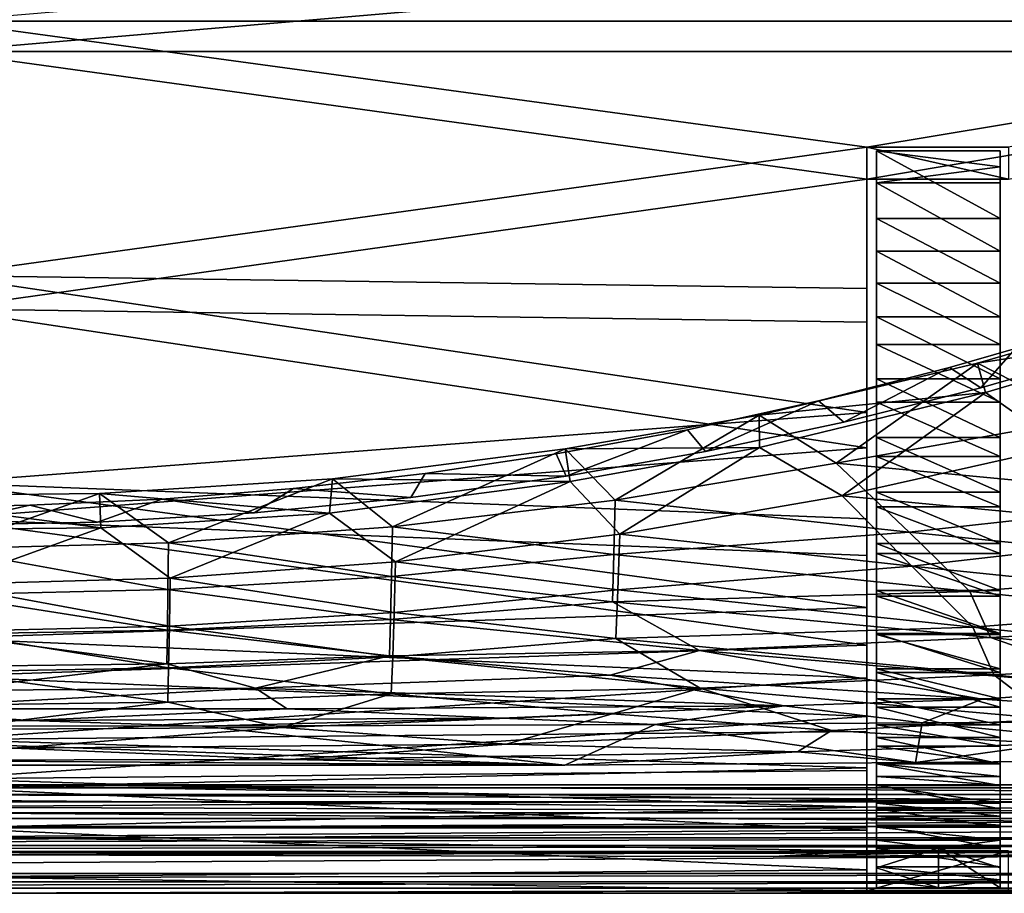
# Model space of a CAD drawing. Header units: inches. Extents: x -5.6 to 5.6, y -5.5 to 0.1.
# Tile 6 of 9: x 0.2 to 3.1, y -5.5 to -2.9. Entities that reach past the tile are written whole.
import ezdxf

# ---------------------------------------------------------------- set-up
doc = ezdxf.new("R2010")
doc.units = ezdxf.units.IN
doc.layers.get('0').update_dxf_attribs({"true_color": 0xc2ced6})

msp = doc.modelspace()

# ---------------------------------------------------------------- linework, layer by layer
for points in [[(5.0031, -2.59), (0, -2.1352), (0, -3.018), (5.0031, -2.59)], [(0, -2.9283), (5.0031, -2.5055), (4.9926, -2.9283), (0, -2.9283)], [(0, -3.018), (4.9926, -3.018), (5.0031, -2.59), (0, -3.018)], [(2.7408, -3.3018), (0, -2.9283), (4.9926, -2.9283), (2.7408, -3.3018)], [(0, -2.9283), (2.7408, -3.3018), (0, -3.6819), (0, -2.9283)], [(2.7408, -3.3018), (4.9926, -2.9283), (3.1605, -3.3018), (2.7408, -3.3018)], [(2.7408, -3.3962), (4.9926, -3.018), (0, -3.018), (2.7408, -3.3962)], [(0, -3.018), (0, -3.7809), (2.7408, -3.3962), (0, -3.018)], [(2.7408, -3.3962), (3.1605, -3.3962), (4.9926, -3.018), (2.7408, -3.3962)], [(2.7408, -3.7199), (0, -3.6819), (2.7408, -3.3018), (2.7408, -3.7199)], [(2.7408, -3.7199), (2.7408, -3.3018), (2.7408, -3.3962), (2.7408, -3.7199)], [(2.7408, -3.3018), (3.1605, -3.3018), (3.1605, -3.3962), (2.7408, -3.3018)], [(3.1605, -3.3962), (2.7408, -3.3962), (2.7408, -3.3018), (3.1605, -3.3962)], [(3.1358, -3.5129), (2.7697, -3.5129), (2.7697, -3.3121), (3.1358, -3.5129)], [(2.7697, -3.3121), (3.1358, -3.3121), (3.1358, -3.5129), (2.7697, -3.3121)], [(3.1358, -3.3121), (2.7697, -3.3121), (3.1358, -3.3594), (3.1358, -3.3121)], [(2.7697, -3.4067), (3.1358, -3.3594), (2.7697, -3.3121), (2.7697, -3.4067)], [(2.7697, -3.61), (2.7697, -3.4067), (2.7697, -3.3121), (2.7697, -3.61)], [(2.7697, -3.3121), (2.7697, -3.5129), (2.7697, -3.61), (2.7697, -3.3121)], [(3.1358, -3.3594), (3.1358, -3.5129), (3.1358, -3.3121), (3.1358, -3.3594)], [(2.7697, -3.4067), (3.1358, -3.4067), (3.1358, -3.3594), (2.7697, -3.4067)], [(3.1358, -3.4067), (3.1358, -3.61), (3.1358, -3.3594), (3.1358, -3.4067)], [(3.1358, -3.61), (3.1358, -3.7541), (3.1358, -3.3594), (3.1358, -3.61)], [(3.1358, -3.5129), (3.1358, -3.3594), (3.1358, -3.7541), (3.1358, -3.5129)], [(2.7408, -3.8195), (2.7408, -3.3962), (0, -3.7809), (2.7408, -3.8195)], [(2.7408, -3.3962), (2.7408, -3.8195), (2.7408, -3.7199), (2.7408, -3.3962)], [(3.1358, -3.61), (3.1358, -3.4067), (2.7697, -3.4067), (3.1358, -3.61)], [(2.7697, -3.4067), (2.7697, -3.61), (3.1358, -3.61), (2.7697, -3.4067)], [(3.1358, -3.7044), (2.7697, -3.7044), (2.7697, -3.5129), (3.1358, -3.7044)], [(2.7697, -3.5129), (3.1358, -3.5129), (3.1358, -3.7044), (2.7697, -3.5129)], [(2.7697, -3.8039), (2.7697, -3.61), (2.7697, -3.5129), (2.7697, -3.8039)], [(2.7697, -3.5129), (2.7697, -3.7044), (2.7697, -3.8039), (2.7697, -3.5129)], [(3.1358, -3.7541), (3.1358, -3.7044), (3.1358, -3.5129), (3.1358, -3.7541)], [(3.1358, -3.8039), (3.1358, -3.61), (2.7697, -3.61), (3.1358, -3.8039)], [(2.7697, -3.61), (2.7697, -3.8039), (3.1358, -3.8039), (2.7697, -3.61)], [(3.1358, -3.8039), (3.1358, -3.7541), (3.1358, -3.61), (3.1358, -3.8039)], [(0, -3.6819), (2.7408, -3.7199), (2.7408, -4.0875), (0, -3.6819)], [(0, -4.2957), (0, -3.6819), (2.7408, -4.0875), (0, -4.2957)], [(3.1358, -3.8861), (2.7697, -3.8861), (2.7697, -3.7044), (3.1358, -3.8861)], [(2.7697, -3.7044), (3.1358, -3.7044), (3.1358, -3.8861), (2.7697, -3.7044)], [(2.7697, -3.9878), (2.7697, -3.8039), (2.7697, -3.7044), (2.7697, -3.9878)], [(2.7697, -3.7044), (2.7697, -3.8861), (2.7697, -3.9878), (2.7697, -3.7044)], [(3.1358, -3.7541), (3.1358, -3.8861), (3.1358, -3.7044), (3.1358, -3.7541)], [(2.7408, -4.0875), (2.7408, -3.7199), (2.7408, -3.8195), (2.7408, -4.0875)], [(3.3905, -4.1053), (3.7313, -3.7496), (3.0686, -3.9412), (3.3905, -4.1053)], [(3.7331, -3.8385), (3.0686, -3.9412), (3.7313, -3.7496), (3.7331, -3.8385)], [(3.1358, -3.7541), (3.1358, -3.9878), (3.1358, -4.1612), (3.1358, -3.7541)], [(3.1358, -4.1612), (3.1358, -4.1093), (3.1358, -3.7541), (3.1358, -4.1612)], [(3.1358, -3.7541), (3.1358, -3.8039), (3.1358, -3.9878), (3.1358, -3.7541)], [(3.1358, -4.1093), (3.1358, -3.8861), (3.1358, -3.7541), (3.1358, -4.1093)], [(0, -3.7809), (2.7408, -4.1917), (2.7408, -3.8195), (0, -3.7809)], [(0, -4.4024), (2.7408, -4.1917), (0, -3.7809), (0, -4.4024)], [(2.7408, -3.8195), (2.7408, -4.1917), (2.7408, -4.0875), (2.7408, -3.8195)], [(3.1358, -3.9878), (3.1358, -3.8039), (2.7697, -3.8039), (3.1358, -3.9878)], [(2.7697, -3.8039), (2.7697, -3.9878), (3.1358, -3.9878), (2.7697, -3.8039)], [(3.7331, -3.8385), (3.0921, -4.0285), (3.0686, -3.9412), (3.7331, -3.8385)], [(3.3192, -4.1887), (3.0921, -4.0285), (3.7331, -3.8385), (3.3192, -4.1887)], [(3.1358, -4.0574), (2.7697, -4.0574), (2.7697, -3.8861), (3.1358, -4.0574)], [(2.7697, -3.8861), (3.1358, -3.8861), (3.1358, -4.0574), (2.7697, -3.8861)], [(2.7697, -4.1612), (2.7697, -3.9878), (2.7697, -3.8861), (2.7697, -4.1612)], [(2.7697, -3.8861), (2.7697, -4.0574), (2.7697, -4.1612), (2.7697, -3.8861)], [(3.1813, -3.8983), (3.0789, -4.014), (2.9858, -3.9539), (3.1813, -3.8983)], [(3.1813, -3.8983), (2.9858, -3.9539), (3.0789, -4.014), (3.1813, -3.8983)], [(3.1813, -3.8983), (3.1813, -3.8983), (2.9858, -3.9539), (3.1813, -3.8983)], [(2.9858, -3.9539), (2.9858, -3.9539), (3.1813, -3.8983), (2.9858, -3.9539)], [(3.4818, -3.8978), (3.0789, -4.014), (3.1813, -3.8983), (3.4818, -3.8978)], [(3.4818, -3.8978), (3.1813, -3.8983), (3.0789, -4.014), (3.4818, -3.8978)], [(3.4818, -3.8978), (3.0789, -4.014), (3.0789, -4.014), (3.4818, -3.8978)], [(3.0789, -4.014), (3.4818, -3.8978), (3.4818, -3.8978), (3.0789, -4.014)], [(3.1358, -4.1093), (3.1358, -4.0574), (3.1358, -3.8861), (3.1358, -4.1093)], [(2.4219, -4.0956), (2.6496, -4.2381), (3.0686, -3.9412), (2.4219, -4.0956)], [(3.0921, -4.0285), (2.4219, -4.0956), (3.0686, -3.9412), (3.0921, -4.0285)], [(2.9858, -3.9539), (2.6725, -4.1158), (2.5973, -4.0534), (2.9858, -3.9539)], [(2.9858, -3.9539), (2.5973, -4.0534), (2.6725, -4.1158), (2.9858, -3.9539)], [(2.9858, -3.9539), (2.9858, -3.9539), (2.5973, -4.0534), (2.9858, -3.9539)], [(2.5973, -4.0534), (2.5973, -4.0534), (2.9858, -3.9539), (2.5973, -4.0534)], [(2.6496, -4.2381), (3.3905, -4.1053), (3.0686, -3.9412), (2.6496, -4.2381)], [(2.6725, -4.1158), (2.9858, -3.9539), (3.0789, -4.014), (2.6725, -4.1158)], [(2.6725, -4.1158), (3.0789, -4.014), (2.9858, -3.9539), (2.6725, -4.1158)], [(3.1358, -4.1612), (3.1358, -3.9878), (2.7697, -3.9878), (3.1358, -4.1612)], [(2.7697, -3.9878), (2.7697, -4.1612), (3.1358, -4.1612), (2.7697, -3.9878)], [(2.6725, -4.1158), (2.6725, -4.1158), (3.0789, -4.014), (2.6725, -4.1158)], [(3.0789, -4.014), (3.0789, -4.014), (2.6725, -4.1158), (3.0789, -4.014)], [(2.2088, -4.1387), (2.5973, -4.0534), (2.2628, -4.2031), (2.2088, -4.1387)], [(2.5973, -4.0534), (2.2088, -4.1387), (2.2628, -4.2031), (2.5973, -4.0534)], [(2.2088, -4.1387), (2.5973, -4.0534), (2.5973, -4.0534), (2.2088, -4.1387)], [(2.5973, -4.0534), (2.2088, -4.1387), (2.2088, -4.1387), (2.5973, -4.0534)], [(2.6725, -4.1158), (2.2628, -4.2031), (2.5973, -4.0534), (2.6725, -4.1158)], [(2.2628, -4.2031), (2.6725, -4.1158), (2.5973, -4.0534), (2.2628, -4.2031)], [(3.0921, -4.0285), (2.4229, -4.1913), (2.4219, -4.0956), (3.0921, -4.0285)], [(2.4229, -4.1913), (3.0921, -4.0285), (2.6678, -4.3345), (2.4229, -4.1913)], [(2.6678, -4.3345), (3.0921, -4.0285), (3.3192, -4.1887), (2.6678, -4.3345)], [(3.1358, -4.218), (2.7697, -4.218), (2.7697, -4.0574), (3.1358, -4.218)], [(2.7697, -4.0574), (3.1358, -4.0574), (3.1358, -4.218), (2.7697, -4.0574)], [(2.7697, -4.3238), (2.7697, -4.1612), (2.7697, -4.0574), (2.7697, -4.3238)], [(2.7697, -4.0574), (2.7697, -4.218), (2.7697, -4.3238), (2.7697, -4.0574)], [(3.1358, -4.0574), (3.1358, -4.1093), (3.1358, -4.218), (3.1358, -4.0574)], [(2.7408, -4.4029), (0, -4.2957), (2.7408, -4.0875), (2.7408, -4.4029)], [(1.9948, -4.3477), (2.4219, -4.0956), (1.8465, -4.1953), (1.9948, -4.3477)], [(1.8465, -4.1953), (2.4219, -4.0956), (2.4229, -4.1913), (1.8465, -4.1953)], [(2.4219, -4.0956), (1.9948, -4.3477), (2.6496, -4.2381), (2.4219, -4.0956)], [(3.7609, -4.3428), (3.3905, -4.1053), (2.6496, -4.2381), (3.7609, -4.3428)], [(2.7408, -4.4029), (2.7408, -4.0875), (2.7408, -4.1917), (2.7408, -4.4029)], [(3.1358, -4.1093), (3.1358, -4.1612), (3.1358, -4.3238), (3.1358, -4.1093)], [(3.1358, -4.3238), (3.1358, -4.4212), (3.1358, -4.1093), (3.1358, -4.3238)], [(3.1358, -4.218), (3.1358, -4.1093), (3.1358, -4.4212), (3.1358, -4.218)], [(1.8202, -4.2101), (2.2088, -4.1387), (1.8499, -4.2759), (1.8202, -4.2101)], [(1.8202, -4.2101), (1.8499, -4.2759), (2.2088, -4.1387), (1.8202, -4.2101)], [(1.8202, -4.2101), (2.2088, -4.1387), (2.2088, -4.1387), (1.8202, -4.2101)], [(2.2088, -4.1387), (1.8202, -4.2101), (1.8202, -4.2101), (2.2088, -4.1387)], [(2.2628, -4.2031), (1.8499, -4.2759), (2.2088, -4.1387), (2.2628, -4.2031)], [(2.2088, -4.1387), (1.8499, -4.2759), (2.2628, -4.2031), (2.2088, -4.1387)], [(2.6725, -4.1158), (2.6725, -4.1158), (2.2628, -4.2031), (2.6725, -4.1158)], [(2.2628, -4.2031), (2.2628, -4.2031), (2.6725, -4.1158), (2.2628, -4.2031)], [(3.1358, -4.3238), (3.1358, -4.1612), (2.7697, -4.1612), (3.1358, -4.3238)], [(2.7697, -4.1612), (2.7697, -4.3238), (3.1358, -4.3238), (2.7697, -4.1612)], [(2.7408, -4.5109), (2.7408, -4.1917), (0, -4.4024), (2.7408, -4.5109)], [(1.8465, -4.1953), (1.1571, -4.2842), (1.3347, -4.4262), (1.8465, -4.1953)], [(1.1571, -4.2842), (1.8465, -4.1953), (1.8617, -4.292), (1.1571, -4.2842)], [(1.3347, -4.4262), (1.9948, -4.3477), (1.8465, -4.1953), (1.3347, -4.4262)], [(1.8617, -4.292), (1.8465, -4.1953), (2.4229, -4.1913), (1.8617, -4.292)], [(2.0089, -4.4482), (1.8617, -4.292), (2.4229, -4.1913), (2.0089, -4.4482)], [(2.4229, -4.1913), (2.6678, -4.3345), (2.0089, -4.4482), (2.4229, -4.1913)], [(2.6678, -4.3345), (3.3192, -4.1887), (3.7723, -4.4398), (2.6678, -4.3345)], [(2.7408, -4.1917), (2.7408, -4.5109), (2.7408, -4.4029), (2.7408, -4.1917)], [(1.8202, -4.2101), (1.8499, -4.2759), (1.4314, -4.2679), (1.8202, -4.2101)], [(1.8202, -4.2101), (1.4314, -4.2679), (1.8499, -4.2759), (1.8202, -4.2101)], [(1.4314, -4.2679), (1.8202, -4.2101), (1.8202, -4.2101), (1.4314, -4.2679)], [(1.8202, -4.2101), (1.4314, -4.2679), (1.4314, -4.2679), (1.8202, -4.2101)], [(2.2628, -4.2031), (1.8499, -4.2759), (1.8499, -4.2759), (2.2628, -4.2031)], [(1.8499, -4.2759), (2.2628, -4.2031), (2.2628, -4.2031), (1.8499, -4.2759)], [(3.1358, -4.3674), (2.7697, -4.3674), (2.7697, -4.218), (3.1358, -4.3674)], [(2.7697, -4.218), (3.1358, -4.218), (3.1358, -4.3674), (2.7697, -4.218)], [(2.7697, -4.4751), (2.7697, -4.3238), (2.7697, -4.218), (2.7697, -4.4751)], [(2.7697, -4.218), (2.7697, -4.3674), (2.7697, -4.4751), (2.7697, -4.218)], [(3.1358, -4.4212), (3.1358, -4.3674), (3.1358, -4.218), (3.1358, -4.4212)], [(2.8658, -4.4417), (2.6496, -4.2381), (1.9948, -4.3477), (2.8658, -4.4417)], [(2.6496, -4.2381), (2.8658, -4.4417), (3.7609, -4.3428), (2.6496, -4.2381)], [(0.4669, -4.3277), (0.671, -4.4733), (1.1571, -4.2842), (0.4669, -4.3277)], [(0.4669, -4.3277), (1.1571, -4.2842), (1.1483, -4.3861), (0.4669, -4.3277)], [(1.1571, -4.2842), (0.671, -4.4733), (1.3347, -4.4262), (1.1571, -4.2842)], [(1.4314, -4.2679), (1.3888, -4.3395), (1.0419, -4.3124), (1.4314, -4.2679)], [(1.0419, -4.3124), (1.3888, -4.3395), (1.4314, -4.2679), (1.0419, -4.3124)], [(1.0419, -4.3124), (1.4314, -4.2679), (1.4314, -4.2679), (1.0419, -4.3124)], [(1.4314, -4.2679), (1.0419, -4.3124), (1.0419, -4.3124), (1.4314, -4.2679)], [(1.1483, -4.3861), (1.1571, -4.2842), (1.8617, -4.292), (1.1483, -4.3861)], [(1.8499, -4.2759), (1.3888, -4.3395), (1.4314, -4.2679), (1.8499, -4.2759)], [(1.4314, -4.2679), (1.3888, -4.3395), (1.8499, -4.2759), (1.4314, -4.2679)], [(1.8499, -4.2759), (1.3888, -4.3395), (1.3888, -4.3395), (1.8499, -4.2759)], [(1.3888, -4.3395), (1.8499, -4.2759), (1.8499, -4.2759), (1.3888, -4.3395)], [(0, -4.2957), (2.7408, -4.4029), (2.7408, -4.6652), (0, -4.2957)], [(0, -4.2957), (2.7408, -4.6652), (0, -4.7557), (0, -4.2957)], [(1.0419, -4.3124), (0.9254, -4.385), (0.6513, -4.3438), (1.0419, -4.3124)], [(1.0419, -4.3124), (0.6513, -4.3438), (0.9254, -4.385), (1.0419, -4.3124)], [(1.0419, -4.3124), (1.0419, -4.3124), (0.6513, -4.3438), (1.0419, -4.3124)], [(0.6513, -4.3438), (0.6513, -4.3438), (1.0419, -4.3124), (0.6513, -4.3438)], [(0.9254, -4.385), (1.0419, -4.3124), (1.3888, -4.3395), (0.9254, -4.385)], [(0.9254, -4.385), (1.3888, -4.3395), (1.0419, -4.3124), (0.9254, -4.385)], [(1.8617, -4.292), (1.3443, -4.5295), (1.1483, -4.3861), (1.8617, -4.292)], [(1.3443, -4.5295), (1.8617, -4.292), (2.0089, -4.4482), (1.3443, -4.5295)], [(-0.2548, -4.3351), (0.0056, -4.4915), (0.4669, -4.3277), (-0.2548, -4.3351)], [(-0.2548, -4.3351), (0.4669, -4.3277), (0.4708, -4.4293), (-0.2548, -4.3351)], [(0.4708, -4.4293), (-0.2408, -4.4365), (-0.2548, -4.3351), (0.4708, -4.4293)], [(0.671, -4.4733), (0.4669, -4.3277), (0.0056, -4.4915), (0.671, -4.4733)], [(0.6513, -4.3438), (0.4609, -4.4124), (0.2598, -4.362), (0.6513, -4.3438)], [(0.4609, -4.4124), (0.6513, -4.3438), (0.2598, -4.362), (0.4609, -4.4124)], [(0.6513, -4.3438), (0.6513, -4.3438), (0.2598, -4.362), (0.6513, -4.3438)], [(0.2598, -4.362), (0.2598, -4.362), (0.6513, -4.3438), (0.2598, -4.362)], [(0.4609, -4.4124), (0.6513, -4.3438), (0.9254, -4.385), (0.4609, -4.4124)], [(0.9254, -4.385), (0.6513, -4.3438), (0.4609, -4.4124), (0.9254, -4.385)], [(0.4708, -4.4293), (0.4669, -4.3277), (1.1483, -4.3861), (0.4708, -4.4293)], [(1.3888, -4.3395), (0.9254, -4.385), (0.9254, -4.385), (1.3888, -4.3395)], [(0.9254, -4.385), (1.3888, -4.3395), (1.3888, -4.3395), (0.9254, -4.385)], [(1.991, -4.5079), (1.9948, -4.3477), (1.3347, -4.4262), (1.991, -4.5079)], [(1.9948, -4.3477), (1.991, -4.5079), (2.8658, -4.4417), (1.9948, -4.3477)], [(2.0089, -4.4482), (2.6678, -4.3345), (2.8739, -4.5428), (2.0089, -4.4482)], [(3.7723, -4.4398), (2.8739, -4.5428), (2.6678, -4.3345), (3.7723, -4.4398)], [(3.1358, -4.4751), (3.1358, -4.3238), (2.7697, -4.3238), (3.1358, -4.4751)], [(2.7697, -4.3238), (2.7697, -4.4751), (3.1358, -4.4751), (2.7697, -4.3238)], [(3.9333, -4.5499), (3.7609, -4.3428), (2.8658, -4.4417), (3.9333, -4.5499)], [(3.1358, -4.4751), (3.1358, -4.4212), (3.1358, -4.3238), (3.1358, -4.4751)], [(0.0265, -4.3668), (0.2598, -4.362), (-0.0037, -4.4215), (0.0265, -4.3668)], [(-0.0037, -4.4215), (0.2598, -4.362), (0.4609, -4.4124), (-0.0037, -4.4215)], [(-0.0037, -4.4215), (0.4609, -4.4124), (0.2598, -4.362), (-0.0037, -4.4215)], [(0.0284, -4.367), (-0.0037, -4.4215), (0.2598, -4.362), (0.0284, -4.367)], [(0.2598, -4.362), (0.0265, -4.3668), (0.0284, -4.367), (0.2598, -4.362)], [(0.0284, -4.367), (0.2598, -4.362), (0.2598, -4.362), (0.0284, -4.367)], [(3.1358, -4.5053), (2.7697, -4.5053), (2.7697, -4.3674), (3.1358, -4.5053)], [(2.7697, -4.3674), (3.1358, -4.3674), (3.1358, -4.5053), (2.7697, -4.3674)], [(2.7697, -4.4751), (2.7697, -4.3674), (2.7697, -4.5053), (2.7697, -4.4751)], [(3.1358, -4.5053), (3.1358, -4.3674), (3.1358, -4.4212), (3.1358, -4.5053)], [(0, -4.4024), (2.7408, -4.7765), (2.7408, -4.5109), (0, -4.4024)], [(0, -4.4024), (0, -4.8681), (2.7408, -4.7765), (0, -4.4024)], [(0.9254, -4.385), (0.4609, -4.4124), (0.4609, -4.4124), (0.9254, -4.385)], [(0.4609, -4.4124), (0.9254, -4.385), (0.9254, -4.385), (0.4609, -4.4124)], [(0.4708, -4.4293), (1.1483, -4.3861), (0.6759, -4.5783), (0.4708, -4.4293)], [(1.1483, -4.3861), (1.3443, -4.5295), (0.6759, -4.5783), (1.1483, -4.3861)], [(2.7408, -4.6652), (2.7408, -4.4029), (2.7408, -4.5109), (2.7408, -4.6652)], [(-0.2408, -4.4365), (0.4708, -4.4293), (0.0056, -4.5971), (-0.2408, -4.4365)], [(0.4609, -4.4124), (0.4609, -4.4124), (-0.0037, -4.4215), (0.4609, -4.4124)], [(-0.0037, -4.4215), (-0.0037, -4.4215), (0.4609, -4.4124), (-0.0037, -4.4215)], [(0.6759, -4.5783), (0.0056, -4.5971), (0.4708, -4.4293), (0.6759, -4.5783)], [(1.3318, -4.5731), (1.3347, -4.4262), (0.671, -4.4733), (1.3318, -4.5731)], [(1.3347, -4.4262), (1.3318, -4.5731), (1.991, -4.5079), (1.3347, -4.4262)], [(3.1358, -4.4212), (3.1358, -4.4751), (3.1358, -4.6147), (3.1358, -4.4212)], [(3.1358, -4.4212), (3.1358, -4.6868), (3.1358, -4.5053), (3.1358, -4.4212)], [(3.1358, -4.6147), (3.1358, -4.6868), (3.1358, -4.4212), (3.1358, -4.6147)], [(1.3443, -4.5295), (2.0089, -4.4482), (2.0029, -4.6126), (1.3443, -4.5295)], [(3.0456, -4.6175), (2.8658, -4.4417), (1.991, -4.5079), (3.0456, -4.6175)], [(2.8739, -4.5428), (2.0029, -4.6126), (2.0089, -4.4482), (2.8739, -4.5428)], [(2.8658, -4.4417), (3.0456, -4.6175), (3.9333, -4.5499), (2.8658, -4.4417)], [(2.8739, -4.5428), (3.7723, -4.4398), (3.9476, -4.653), (2.8739, -4.5428)], [(0.6695, -4.6122), (0.671, -4.4733), (0.0056, -4.4915), (0.6695, -4.6122)], [(0.0056, -4.4915), (0.0056, -4.6274), (0.6695, -4.6122), (0.0056, -4.4915)], [(0.671, -4.4733), (0.6695, -4.6122), (1.3318, -4.5731), (0.671, -4.4733)], [(3.1358, -4.6147), (3.1358, -4.4751), (2.7697, -4.4751), (3.1358, -4.6147)], [(2.7697, -4.4751), (2.7697, -4.6147), (3.1358, -4.6147), (2.7697, -4.4751)], [(2.7697, -4.5053), (2.7697, -4.6147), (2.7697, -4.4751), (2.7697, -4.5053)], [(1.9873, -4.6488), (1.991, -4.5079), (1.3318, -4.5731), (1.9873, -4.6488)], [(1.991, -4.5079), (1.9873, -4.6488), (3.0456, -4.6175), (1.991, -4.5079)], [(2.7408, -4.5109), (2.7408, -4.7765), (2.7408, -4.6652), (2.7408, -4.5109)], [(3.1358, -4.6313), (2.7697, -4.6313), (2.7697, -4.5053), (3.1358, -4.6313)], [(2.7697, -4.5053), (3.1358, -4.5053), (3.1358, -4.6313), (2.7697, -4.5053)], [(2.7697, -4.6147), (2.7697, -4.5053), (2.7697, -4.6313), (2.7697, -4.6147)], [(3.1358, -4.6313), (3.1358, -4.5053), (3.1358, -4.6868), (3.1358, -4.6313)], [(0.6759, -4.5783), (1.3443, -4.5295), (1.3399, -4.6801), (0.6759, -4.5783)], [(2.0029, -4.6126), (1.3399, -4.6801), (1.3443, -4.5295), (2.0029, -4.6126)], [(2.0029, -4.6126), (2.8739, -4.5428), (3.0552, -4.7238), (2.0029, -4.6126)], [(3.9476, -4.653), (3.0552, -4.7238), (2.8739, -4.5428), (3.9476, -4.653)], [(3.9329, -4.7091), (3.9333, -4.5499), (3.0456, -4.6175), (3.9329, -4.7091)], [(0.0056, -4.5971), (0.6759, -4.5783), (0.6736, -4.7206), (0.0056, -4.5971)], [(1.329, -4.7012), (1.3318, -4.5731), (0.6695, -4.6122), (1.329, -4.7012)], [(1.3399, -4.6801), (0.6736, -4.7206), (0.6759, -4.5783), (1.3399, -4.6801)], [(1.3318, -4.5731), (1.329, -4.7012), (1.9873, -4.6488), (1.3318, -4.5731)], [(0.6736, -4.7206), (0.0056, -4.7362), (0.0056, -4.5971), (0.6736, -4.7206)], [(0.668, -4.7325), (0.6695, -4.6122), (0.0056, -4.6274), (0.668, -4.7325)], [(0.0056, -4.6274), (0.0056, -4.7437), (0.668, -4.7325), (0.0056, -4.6274)], [(0.6695, -4.6122), (0.668, -4.7325), (1.329, -4.7012), (0.6695, -4.6122)], [(1.3399, -4.6801), (2.0029, -4.6126), (1.997, -4.7572), (1.3399, -4.6801)], [(3.1072, -4.7542), (3.0456, -4.6175), (1.9873, -4.6488), (3.1072, -4.7542)], [(3.0552, -4.7238), (1.997, -4.7572), (2.0029, -4.6126), (3.0552, -4.7238)], [(3.1358, -4.7423), (3.1358, -4.6147), (2.7697, -4.6147), (3.1358, -4.7423)], [(2.7697, -4.6147), (2.7697, -4.7423), (3.1358, -4.7423), (2.7697, -4.6147)], [(2.7697, -4.6313), (2.7697, -4.7423), (2.7697, -4.6147), (2.7697, -4.6313)], [(3.1358, -4.7453), (2.7697, -4.7453), (2.7697, -4.6313), (3.1358, -4.7453)], [(2.7697, -4.6313), (3.1358, -4.6313), (3.1358, -4.7453), (2.7697, -4.6313)], [(2.7697, -4.8576), (2.7697, -4.7423), (2.7697, -4.6313), (2.7697, -4.8576)], [(2.7697, -4.6313), (2.7697, -4.7453), (2.7697, -4.8576), (2.7697, -4.6313)], [(3.0456, -4.6175), (3.1072, -4.7542), (3.9329, -4.7091), (3.0456, -4.6175)], [(3.1358, -4.6868), (3.1358, -4.6147), (3.1358, -4.7423), (3.1358, -4.6868)], [(3.1358, -4.9037), (3.1358, -4.7453), (3.1358, -4.6313), (3.1358, -4.9037)], [(3.1358, -4.6313), (3.1358, -4.6868), (3.1358, -4.9037), (3.1358, -4.6313)], [(2.7408, -4.8746), (0, -4.7557), (2.7408, -4.6652), (2.7408, -4.8746)], [(2.2449, -4.7925), (1.9873, -4.6488), (1.329, -4.7012), (2.2449, -4.7925)], [(1.9873, -4.6488), (2.2449, -4.7925), (3.1072, -4.7542), (1.9873, -4.6488)], [(2.7408, -4.8746), (2.7408, -4.6652), (2.7408, -4.7765), (2.7408, -4.8746)], [(3.0552, -4.7238), (3.9476, -4.653), (3.9437, -4.8168), (3.0552, -4.7238)], [(0.6736, -4.7206), (1.3399, -4.6801), (1.3355, -4.8114), (0.6736, -4.7206)], [(1.997, -4.7572), (1.3355, -4.8114), (1.3399, -4.6801), (1.997, -4.7572)], [(3.1358, -4.7423), (3.1358, -4.8576), (3.1358, -4.6868), (3.1358, -4.7423)], [(3.1358, -4.8576), (3.1358, -4.9037), (3.1358, -4.6868), (3.1358, -4.8576)], [(0.0056, -4.7362), (0.6736, -4.7206), (0.6712, -4.8437), (0.0056, -4.7362)], [(1.3261, -4.8085), (1.329, -4.7012), (0.668, -4.7325), (1.3261, -4.8085)], [(1.3355, -4.8114), (0.6712, -4.8437), (0.6736, -4.7206), (1.3355, -4.8114)], [(1.329, -4.7012), (1.3261, -4.8085), (2.2449, -4.7925), (1.329, -4.7012)], [(1.997, -4.7572), (3.0552, -4.7238), (3.1168, -4.8646), (1.997, -4.7572)], [(3.9437, -4.8168), (3.1168, -4.8646), (3.0552, -4.7238), (3.9437, -4.8168)], [(3.9328, -4.8413), (3.9329, -4.7091), (3.1072, -4.7542), (3.9328, -4.8413)], [(0, -4.7557), (2.7408, -4.8746), (0, -5.0562), (0, -4.7557)], [(0.6664, -4.8323), (0.668, -4.7325), (0.0056, -4.7437), (0.6664, -4.8323)], [(0.6712, -4.8437), (0.0056, -4.8553), (0.0056, -4.7362), (0.6712, -4.8437)], [(0.0056, -4.7437), (0.0056, -4.8402), (0.6664, -4.8323), (0.0056, -4.7437)], [(0.668, -4.7325), (0.6664, -4.8323), (1.3261, -4.8085), (0.668, -4.7325)], [(2.2449, -4.7925), (3.5359, -4.9038), (3.1072, -4.7542), (2.2449, -4.7925)], [(3.1358, -4.8576), (3.1358, -4.7423), (2.7697, -4.7423), (3.1358, -4.8576)], [(2.7697, -4.7423), (2.7697, -4.8576), (3.1358, -4.8576), (2.7697, -4.7423)], [(3.1358, -4.8469), (2.7697, -4.8469), (2.7697, -4.7453), (3.1358, -4.8469)], [(2.7697, -4.7453), (3.1358, -4.7453), (3.1358, -4.8469), (2.7697, -4.7453)], [(2.7697, -4.8576), (2.7697, -4.7453), (2.7697, -4.8469), (2.7697, -4.8576)], [(3.1072, -4.7542), (3.5359, -4.9038), (3.9328, -4.8413), (3.1072, -4.7542)], [(3.1358, -4.9037), (3.1358, -4.8469), (3.1358, -4.7453), (3.1358, -4.9037)], [(2.7408, -4.9885), (2.7408, -4.7765), (0, -4.8681), (2.7408, -4.9885)], [(1.3355, -4.8114), (1.997, -4.7572), (2.2465, -4.9044), (1.3355, -4.8114)], [(3.1168, -4.8646), (2.2465, -4.9044), (1.997, -4.7572), (3.1168, -4.8646)], [(2.7408, -4.7765), (2.7408, -4.9885), (2.7408, -4.8746), (2.7408, -4.7765)], [(0.6664, -4.8323), (0.9291, -4.9043), (1.3261, -4.8085), (0.6664, -4.8323)], [(0.6712, -4.8437), (1.3355, -4.8114), (1.3312, -4.9213), (0.6712, -4.8437)], [(1.3261, -4.8085), (0.9291, -4.9043), (1.9801, -4.8657), (1.3261, -4.8085)], [(1.3261, -4.8085), (1.9801, -4.8657), (2.2449, -4.7925), (1.3261, -4.8085)], [(2.2465, -4.9044), (1.3312, -4.9213), (1.3355, -4.8114), (2.2465, -4.9044)], [(3.0821, -4.9366), (2.2449, -4.7925), (1.9801, -4.8657), (3.0821, -4.9366)], [(2.2449, -4.7925), (3.0821, -4.9366), (3.5359, -4.9038), (2.2449, -4.7925)], [(0.6664, -4.8323), (0.0056, -4.8402), (0.0056, -4.9108), (0.6664, -4.8323)], [(0.6664, -4.8323), (0.0056, -4.9108), (0.9291, -4.9043), (0.6664, -4.8323)], [(0.0056, -4.8553), (0.6712, -4.8437), (0.6689, -4.946), (0.0056, -4.8553)], [(1.3312, -4.9213), (0.6689, -4.946), (0.6712, -4.8437), (1.3312, -4.9213)], [(3.1168, -4.8646), (3.9437, -4.8168), (3.9399, -4.9528), (3.1168, -4.8646)], [(0, -4.8681), (0, -5.1723), (2.7408, -4.9885), (0, -4.8681)], [(0.6689, -4.946), (0.0056, -4.9541), (0.0056, -4.8553), (0.6689, -4.946)], [(2.4958, -4.9567), (1.9801, -4.8657), (0.9291, -4.9043), (2.4958, -4.9567)], [(1.9801, -4.8657), (2.4958, -4.9567), (3.0821, -4.9366), (1.9801, -4.8657)], [(2.2465, -4.9044), (3.1168, -4.8646), (3.2891, -4.9955), (2.2465, -4.9044)], [(3.1358, -4.936), (2.7697, -4.936), (2.7697, -4.8469), (3.1358, -4.936)], [(2.7697, -4.8469), (3.1358, -4.8469), (3.1358, -4.936), (2.7697, -4.8469)], [(2.7697, -4.8469), (2.7697, -4.9605), (2.7697, -4.8576), (2.7697, -4.8469)], [(2.7697, -4.9605), (2.7697, -4.8469), (2.7697, -4.936), (2.7697, -4.9605)], [(3.1358, -4.9605), (3.1358, -4.8576), (2.7697, -4.8576), (3.1358, -4.9605)], [(2.7697, -4.8576), (2.7697, -4.9605), (3.1358, -4.9605), (2.7697, -4.8576)], [(3.9399, -4.9528), (3.2891, -4.9955), (3.1168, -4.8646), (3.9399, -4.9528)], [(3.1358, -4.9037), (3.1358, -4.936), (3.1358, -4.8469), (3.1358, -4.9037)], [(3.1358, -4.8576), (3.1358, -4.9605), (3.1358, -4.9037), (3.1358, -4.8576)], [(0, -5.0562), (2.7408, -4.8746), (2.7408, -5.0322), (0, -5.0562)], [(2.7408, -5.0322), (2.7408, -4.8746), (2.7408, -4.9885), (2.7408, -5.0322)], [(1.0224, -4.9658), (0.9291, -4.9043), (-0.1945, -4.9654), (1.0224, -4.9658)], [(0.9291, -4.9043), (0.0056, -4.9108), (-0.1945, -4.9654), (0.9291, -4.9043)], [(0.6689, -4.946), (1.3312, -4.9213), (1.0075, -5.0204), (0.6689, -4.946)], [(0.9291, -4.9043), (1.0224, -4.9658), (2.4958, -4.9567), (0.9291, -4.9043)], [(1.0075, -5.0204), (1.3312, -4.9213), (1.9856, -4.9798), (1.0075, -5.0204)], [(1.3312, -4.9213), (2.2465, -4.9044), (1.9856, -4.9798), (1.3312, -4.9213)], [(1.9856, -4.9798), (2.2465, -4.9044), (2.6357, -5.0299), (1.9856, -4.9798)], [(3.2891, -4.9955), (2.6357, -5.0299), (2.2465, -4.9044), (3.2891, -4.9955)], [(4.0213, -4.9993), (3.5359, -4.9038), (3.0821, -4.9366), (4.0213, -4.9993)], [(3.1358, -4.9037), (3.1358, -5.1282), (3.1358, -5.186), (3.1358, -4.9037)], [(3.1358, -4.9605), (3.1358, -5.0507), (3.1358, -4.9037), (3.1358, -4.9605)], [(3.1358, -5.0507), (3.1358, -5.1282), (3.1358, -4.9037), (3.1358, -5.0507)], [(3.1358, -5.0125), (3.1358, -4.936), (3.1358, -4.9037), (3.1358, -5.0125)], [(3.1358, -5.0125), (3.1358, -4.9037), (3.1358, -5.186), (3.1358, -5.0125)], [(0.0056, -5.0263), (0.6689, -4.946), (1.0075, -5.0204), (0.0056, -5.0263)], [(0.6689, -4.946), (0.0056, -5.0263), (0.0056, -4.9541), (0.6689, -4.946)], [(1.0224, -4.9658), (1.6594, -4.9935), (2.4958, -4.9567), (1.0224, -4.9658)], [(2.1131, -5.0116), (2.4958, -4.9567), (1.6594, -4.9935), (2.1131, -5.0116)], [(2.4958, -4.9567), (2.1131, -5.0116), (2.9044, -5.0073), (2.4958, -4.9567)], [(2.4958, -4.9567), (2.9044, -5.0073), (3.0821, -4.9366), (2.4958, -4.9567)], [(3.1358, -5.0125), (2.7697, -5.0125), (2.7697, -4.936), (3.1358, -5.0125)], [(2.7697, -4.936), (3.1358, -4.936), (3.1358, -5.0125), (2.7697, -4.936)], [(2.7697, -5.1282), (2.7697, -5.0507), (2.7697, -4.936), (2.7697, -5.1282)], [(2.7697, -4.936), (2.7697, -5.0125), (2.7697, -5.1282), (2.7697, -4.936)], [(2.7697, -4.936), (2.7697, -5.0507), (2.7697, -4.9605), (2.7697, -4.936)], [(3.1358, -5.0507), (3.1358, -4.9605), (2.7697, -4.9605), (3.1358, -5.0507)], [(2.7697, -4.9605), (2.7697, -5.0507), (3.1358, -5.0507), (2.7697, -4.9605)], [(3.0821, -4.9366), (2.9044, -5.0073), (4.0213, -4.9993), (3.0821, -4.9366)], [(-1.0258, -4.9974), (0.258, -5.0001), (-0.1945, -4.9654), (-1.0258, -4.9974)], [(-0.1945, -4.9654), (0.258, -5.0001), (1.0224, -4.9658), (-0.1945, -4.9654)], [(0, -5.1723), (2.7408, -5.148), (2.7408, -4.9885), (0, -5.1723)], [(1.0224, -4.9658), (0.258, -5.0001), (1.6594, -4.9935), (1.0224, -4.9658)], [(1.9856, -4.9798), (1.6728, -5.0705), (1.0075, -5.0204), (1.9856, -4.9798)], [(1.6728, -5.0705), (1.9856, -4.9798), (2.6357, -5.0299), (1.6728, -5.0705)], [(2.7408, -4.9885), (2.7408, -5.148), (2.7408, -5.0322), (2.7408, -4.9885)], [(-1.7589, -5.1325), (1.8456, -5.1323), (-1.4585, -5.0153), (-1.7589, -5.1325)], [(-1.0258, -4.9974), (-1.4585, -5.0153), (0.258, -5.0001), (-1.0258, -4.9974)], [(-1.4585, -5.0153), (0.7718, -5.0168), (0.258, -5.0001), (-1.4585, -5.0153)], [(1.8456, -5.1323), (0.7718, -5.0168), (-1.4585, -5.0153), (1.8456, -5.1323)], [(0.258, -5.0001), (0.7718, -5.0168), (1.6594, -4.9935), (0.258, -5.0001)], [(2.1131, -5.0116), (1.6594, -4.9935), (0.7718, -5.0168), (2.1131, -5.0116)], [(1.8456, -5.1323), (2.1131, -5.0116), (0.7718, -5.0168), (1.8456, -5.1323)], [(2.885, -5.1247), (2.1131, -5.0116), (1.8456, -5.1323), (2.885, -5.1247)], [(2.885, -5.1247), (2.9044, -5.0073), (2.1131, -5.0116), (2.885, -5.1247)], [(2.6357, -5.0299), (3.2891, -4.9955), (3.2844, -5.0694), (2.6357, -5.0299)], [(3.1358, -5.0763), (2.7697, -5.0763), (2.7697, -5.0125), (3.1358, -5.0763)], [(2.7697, -5.0125), (3.1358, -5.0125), (3.1358, -5.0763), (2.7697, -5.0125)], [(2.7697, -5.1928), (2.7697, -5.1282), (2.7697, -5.0125), (2.7697, -5.1928)], [(2.7697, -5.0125), (2.7697, -5.0763), (2.7697, -5.1928), (2.7697, -5.0125)], [(2.885, -5.1247), (4.0391, -5.1146), (2.9044, -5.0073), (2.885, -5.1247)], [(4.0213, -4.9993), (2.9044, -5.0073), (4.0391, -5.1146), (4.0213, -4.9993)], [(3.1358, -5.0125), (3.1358, -5.186), (3.1358, -5.0763), (3.1358, -5.0125)], [(2.7408, -5.0322), (2.7408, -5.1397), (0, -5.0562), (2.7408, -5.0322)], [(1.0075, -5.0204), (0.2105, -5.0822), (0.0056, -5.0263), (1.0075, -5.0204)], [(1.0075, -5.0204), (1.6728, -5.0705), (0.2105, -5.0822), (1.0075, -5.0204)], [(2.6357, -5.0299), (2.5348, -5.0932), (1.6728, -5.0705), (2.6357, -5.0299)], [(2.5348, -5.0932), (2.6357, -5.0299), (3.2844, -5.0694), (2.5348, -5.0932)], [(2.7408, -5.1397), (2.7408, -5.0322), (2.7408, -5.148), (2.7408, -5.1397)], [(0, -5.0562), (2.7408, -5.1397), (0, -5.1996), (0, -5.0562)], [(0.2105, -5.0822), (1.6728, -5.0705), (1.0344, -5.115), (0.2105, -5.0822)], [(1.6728, -5.0705), (2.5348, -5.0932), (1.0344, -5.115), (1.6728, -5.0705)], [(3.2844, -5.0694), (2.885, -5.1247), (2.5348, -5.0932), (3.2844, -5.0694)], [(3.1358, -5.1282), (3.1358, -5.0507), (2.7697, -5.0507), (3.1358, -5.1282)], [(2.7697, -5.0507), (2.7697, -5.1282), (3.1358, -5.1282), (2.7697, -5.0507)], [(3.1358, -5.1274), (2.7697, -5.1274), (2.7697, -5.0763), (3.1358, -5.1274)], [(2.7697, -5.0763), (3.1358, -5.0763), (3.1358, -5.1274), (2.7697, -5.0763)], [(2.7697, -5.1928), (2.7697, -5.0763), (2.7697, -5.1274), (2.7697, -5.1928)], [(3.2844, -5.0694), (4.0391, -5.1146), (2.885, -5.1247), (3.2844, -5.0694)], [(3.1358, -5.0763), (3.1358, -5.186), (3.1358, -5.1274), (3.1358, -5.0763)], [(0.2105, -5.0822), (1.0344, -5.115), (-0.2538, -5.1176), (0.2105, -5.0822)], [(1.0344, -5.115), (2.5348, -5.0932), (1.8456, -5.1323), (1.0344, -5.115)], [(2.5348, -5.0932), (2.885, -5.1247), (1.8456, -5.1323), (2.5348, -5.0932)], [(-1.7589, -5.1325), (-0.2538, -5.1176), (1.8456, -5.1323), (-1.7589, -5.1325)], [(-0.2538, -5.1176), (1.0344, -5.115), (1.8456, -5.1323), (-0.2538, -5.1176)], [(3.1358, -5.1659), (2.7697, -5.1659), (2.7697, -5.1274), (3.1358, -5.1659)], [(2.7697, -5.1274), (3.1358, -5.1274), (3.1358, -5.1659), (2.7697, -5.1274)], [(2.7697, -5.1274), (2.7697, -5.2445), (2.7697, -5.1928), (2.7697, -5.1274)], [(2.7697, -5.2445), (2.7697, -5.1274), (2.7697, -5.1659), (2.7697, -5.2445)], [(3.1358, -5.1928), (3.1358, -5.1282), (2.7697, -5.1282), (3.1358, -5.1928)], [(2.7697, -5.1282), (2.7697, -5.1928), (3.1358, -5.1928), (2.7697, -5.1282)], [(3.1358, -5.1659), (3.1358, -5.1274), (3.1358, -5.186), (3.1358, -5.1659)], [(3.1358, -5.1282), (3.1358, -5.1928), (3.1358, -5.186), (3.1358, -5.1282)], [(2.7408, -5.1996), (0, -5.1996), (2.7408, -5.1397), (2.7408, -5.1996)], [(2.7408, -5.148), (0, -5.1723), (2.7408, -5.2569), (2.7408, -5.148)], [(2.7408, -5.1996), (2.7408, -5.1397), (2.7408, -5.2569), (2.7408, -5.1996)], [(2.7408, -5.148), (2.7408, -5.2569), (2.7408, -5.1397), (2.7408, -5.148)], [(-5.3207, -5.2194), (5.3207, -5.2194), (0, -5.1901), (-5.3207, -5.2194)], [(0, -5.1723), (0, -5.3175), (2.7408, -5.2569), (0, -5.1723)], [(5.3207, -5.2194), (5.0369, -5.1901), (0, -5.1901), (5.3207, -5.2194)], [(0, -5.1901), (5.0369, -5.1901), (5.0369, -5.2731), (0, -5.1901)], [(5.0369, -5.2731), (0, -5.2731), (0, -5.1901), (5.0369, -5.2731)], [(3.1358, -5.1918), (2.7697, -5.1918), (2.7697, -5.1659), (3.1358, -5.1918)], [(2.7697, -5.1659), (3.1358, -5.1659), (3.1358, -5.1918), (2.7697, -5.1659)], [(2.7697, -5.3097), (2.7697, -5.2835), (2.7697, -5.1659), (2.7697, -5.3097)], [(2.7697, -5.1659), (2.7697, -5.1918), (2.7697, -5.3097), (2.7697, -5.1659)], [(2.7697, -5.1659), (2.7697, -5.2835), (2.7697, -5.2445), (2.7697, -5.1659)], [(3.1358, -5.2613), (2.7697, -5.2613), (2.7697, -5.1918), (3.1358, -5.2613)], [(2.7697, -5.1918), (3.1358, -5.1918), (3.1358, -5.2613), (2.7697, -5.1918)], [(2.7697, -5.3793), (2.7697, -5.3097), (2.7697, -5.1918), (2.7697, -5.3793)], [(2.7697, -5.1918), (2.7697, -5.2613), (2.7697, -5.3793), (2.7697, -5.1918)], [(3.1358, -5.2445), (3.1358, -5.1928), (2.7697, -5.1928), (3.1358, -5.2445)], [(2.7697, -5.1928), (2.7697, -5.2445), (3.1358, -5.2445), (2.7697, -5.1928)], [(3.1358, -5.1659), (3.1358, -5.186), (3.1358, -5.1918), (3.1358, -5.1659)], [(3.1358, -5.186), (3.1358, -5.2835), (3.1358, -5.3097), (3.1358, -5.186)], [(3.1358, -5.186), (3.1358, -5.1928), (3.1358, -5.2445), (3.1358, -5.186)], [(3.1358, -5.2835), (3.1358, -5.186), (3.1358, -5.2445), (3.1358, -5.2835)], [(3.1358, -5.1918), (3.1358, -5.186), (3.1358, -5.3097), (3.1358, -5.1918)], [(3.1358, -5.2613), (3.1358, -5.1918), (3.1358, -5.3097), (3.1358, -5.2613)], [(5.3207, -5.2194), (-5.3207, -5.2194), (-5.2491, -5.2898), (5.3207, -5.2194)], [(-5.2491, -5.2898), (5.2491, -5.2898), (5.3207, -5.2194), (-5.2491, -5.2898)], [(-4.9682, -5.1997), (-5.037, -5.2732), (5.037, -5.2732), (-4.9682, -5.1997)], [(-5.0043, -5.2405), (-4.9682, -5.1997), (5.0043, -5.2405), (-5.0043, -5.2405)], [(-4.9682, -5.1997), (4.9608, -5.1997), (5.0043, -5.2405), (-4.9682, -5.1997)], [(-4.9682, -5.1997), (-4.9682, -5.1997), (4.9608, -5.1997), (-4.9682, -5.1997)], [(4.9608, -5.1997), (4.9608, -5.1997), (-4.9682, -5.1997), (4.9608, -5.1997)], [(4.9608, -5.1997), (-4.9682, -5.1997), (5.037, -5.2732), (4.9608, -5.1997)], [(2.7408, -5.3243), (0, -5.1996), (2.7408, -5.1996), (2.7408, -5.3243)], [(0, -5.345), (0, -5.1996), (2.7408, -5.3243), (0, -5.345)], [(2.7408, -5.3243), (2.7408, -5.1996), (2.7408, -5.3175), (2.7408, -5.3243)], [(2.7408, -5.2569), (2.7408, -5.3175), (2.7408, -5.1996), (2.7408, -5.2569)], [(5.037, -5.2732), (-5.037, -5.2732), (-5.0043, -5.2405), (5.037, -5.2732)], [(-5.0043, -5.2405), (5.0043, -5.2405), (5.037, -5.2732), (-5.0043, -5.2405)], [(3.1358, -5.2835), (3.1358, -5.2445), (2.7697, -5.2445), (3.1358, -5.2835)], [(2.7697, -5.2445), (2.7697, -5.2835), (3.1358, -5.2835), (2.7697, -5.2445)], [(-5.3722, -5.3138), (0, -5.2731), (5.3722, -5.3138), (-5.3722, -5.3138)], [(2.7408, -5.3175), (2.7408, -5.2569), (0, -5.3175), (2.7408, -5.3175)], [(5.3722, -5.3138), (0, -5.2731), (5.0369, -5.2731), (5.3722, -5.3138)], [(3.1358, -5.3155), (2.7697, -5.3155), (2.7697, -5.2613), (3.1358, -5.3155)], [(2.7697, -5.2613), (3.1358, -5.2613), (3.1358, -5.3155), (2.7697, -5.2613)], [(2.7697, -5.3793), (2.7697, -5.2613), (2.7697, -5.3155), (2.7697, -5.3793)], [(3.1358, -5.4335), (3.1358, -5.3155), (3.1358, -5.2613), (3.1358, -5.4335)], [(3.1358, -5.2613), (3.1358, -5.3793), (3.1358, -5.4335), (3.1358, -5.2613)], [(3.1358, -5.3097), (3.1358, -5.3793), (3.1358, -5.2613), (3.1358, -5.3097)], [(5.2491, -5.2898), (-5.2491, -5.2898), (-5.1588, -5.3479), (5.2491, -5.2898)], [(-5.1588, -5.3479), (5.1588, -5.3479), (5.2491, -5.2898), (-5.1588, -5.3479)], [(3.1358, -5.3097), (3.1358, -5.2835), (2.7697, -5.2835), (3.1358, -5.3097)], [(2.7697, -5.2835), (2.7697, -5.3097), (3.1358, -5.3097), (2.7697, -5.2835)], [(3.1358, -5.3793), (3.1358, -5.3097), (2.7697, -5.3097), (3.1358, -5.3793)], [(2.7697, -5.3097), (2.7697, -5.3793), (3.1358, -5.3793), (2.7697, -5.3097)], [(-5.2895, -5.3905), (-5.3722, -5.3138), (5.3722, -5.3138), (-5.2895, -5.3905)], [(5.3722, -5.3138), (5.2895, -5.3905), (-5.2895, -5.3905), (5.3722, -5.3138)], [(2.7408, -5.4423), (2.7408, -5.3175), (0, -5.3175), (2.7408, -5.4423)], [(0, -5.463), (2.7408, -5.4423), (0, -5.3175), (0, -5.463)], [(2.7408, -5.386), (0, -5.345), (2.7408, -5.3243), (2.7408, -5.386)], [(2.7408, -5.3175), (2.7408, -5.4423), (2.7408, -5.3243), (2.7408, -5.3175)], [(2.7408, -5.386), (2.7408, -5.3243), (2.7408, -5.4423), (2.7408, -5.386)], [(3.1358, -5.3543), (2.7697, -5.3543), (2.7697, -5.3155), (3.1358, -5.3543)], [(2.7697, -5.3155), (3.1358, -5.3155), (3.1358, -5.3543), (2.7697, -5.3155)], [(2.7697, -5.3155), (2.7697, -5.4335), (2.7697, -5.3793), (2.7697, -5.3155)], [(2.7697, -5.4368), (2.7697, -5.3155), (2.7697, -5.3543), (2.7697, -5.4368)], [(2.7697, -5.4335), (2.7697, -5.3155), (2.7697, -5.4368), (2.7697, -5.4335)], [(3.1358, -5.4368), (3.1358, -5.3543), (3.1358, -5.3155), (3.1358, -5.4368)], [(3.1358, -5.4368), (3.1358, -5.3155), (3.1358, -5.4335), (3.1358, -5.4368)], [(5.1588, -5.3479), (-5.1588, -5.3479), (-5.107, -5.3705), (5.1588, -5.3479)], [(-5.107, -5.3705), (5.107, -5.3705), (5.1588, -5.3479), (-5.107, -5.3705)], [(0, -5.345), (2.7408, -5.386), (0, -5.3974), (0, -5.345)], [(2.7697, -5.3778), (2.7697, -5.3543), (2.9528, -5.3778), (2.7697, -5.3778)], [(2.7697, -5.3543), (3.1358, -5.3543), (2.9528, -5.3778), (2.7697, -5.3543)], [(2.7697, -5.3778), (2.7697, -5.4368), (2.7697, -5.3543), (2.7697, -5.3778)], [(2.9528, -5.3778), (3.1358, -5.3543), (3.1358, -5.3778), (2.9528, -5.3778)], [(3.1358, -5.3778), (3.1358, -5.3543), (3.1358, -5.4368), (3.1358, -5.3778)], [(-5.1871, -5.4534), (-5.2895, -5.3905), (5.2895, -5.3905), (-5.1871, -5.4534)], [(5.2895, -5.3905), (5.1871, -5.4534), (-5.1871, -5.4534), (5.2895, -5.3905)], [(5.107, -5.3705), (-5.107, -5.3705), (-5.051, -5.3875), (5.107, -5.3705)], [(-5.051, -5.3875), (5.051, -5.3875), (5.107, -5.3705), (-5.051, -5.3875)], [(5.051, -5.3875), (-5.051, -5.3875), (0, -5.3974), (5.051, -5.3875)], [(2.4655, -5.4025), (0, -5.3974), (2.7408, -5.386), (2.4655, -5.4025)], [(2.4655, -5.4025), (5.051, -5.3875), (0, -5.3974), (2.4655, -5.4025)], [(2.4655, -5.4025), (2.7408, -5.386), (3.1605, -5.386), (2.4655, -5.4025)], [(4.9311, -5.3906), (2.4655, -5.4025), (3.1605, -5.386), (4.9311, -5.3906)], [(5.051, -5.3875), (2.4655, -5.4025), (4.931, -5.3974), (5.051, -5.3875)], [(2.4655, -5.4025), (4.9311, -5.3906), (4.931, -5.3974), (2.4655, -5.4025)], [(3.1605, -5.386), (2.7408, -5.386), (2.7408, -5.5041), (3.1605, -5.386)], [(2.7408, -5.5041), (3.1605, -5.5041), (3.1605, -5.386), (2.7408, -5.5041)], [(2.7408, -5.4423), (2.7408, -5.5041), (2.7408, -5.386), (2.7408, -5.4423)], [(2.7697, -5.4368), (2.7697, -5.3778), (2.9528, -5.3778), (2.7697, -5.4368)], [(2.9528, -5.3778), (2.9528, -5.4959), (2.7697, -5.4368), (2.9528, -5.3778)], [(3.1358, -5.4335), (3.1358, -5.3793), (2.7697, -5.3793), (3.1358, -5.4335)], [(2.7697, -5.3793), (2.7697, -5.4335), (3.1358, -5.4335), (2.7697, -5.3793)], [(2.9528, -5.3778), (3.1358, -5.4368), (3.1358, -5.4959), (2.9528, -5.3778)], [(3.1358, -5.4959), (2.9528, -5.4959), (2.9528, -5.3778), (3.1358, -5.4959)], [(3.1358, -5.4368), (2.9528, -5.3778), (3.1358, -5.3778), (3.1358, -5.4368)], [(-5.1285, -5.4778), (-5.1871, -5.4534), (5.1871, -5.4534), (-5.1285, -5.4778)], [(5.1871, -5.4534), (5.1285, -5.4778), (-5.1285, -5.4778), (5.1871, -5.4534)], [(2.7408, -5.5041), (2.7408, -5.4423), (0, -5.463), (2.7408, -5.5041)], [(3.1358, -5.4724), (3.1358, -5.4335), (2.7697, -5.4335), (3.1358, -5.4724)], [(2.7697, -5.4335), (2.7697, -5.4724), (3.1358, -5.4724), (2.7697, -5.4335)], [(2.7697, -5.4368), (2.7697, -5.4724), (2.7697, -5.4335), (2.7697, -5.4368)], [(2.7697, -5.4368), (2.9528, -5.4959), (2.7697, -5.4959), (2.7697, -5.4368)], [(2.7697, -5.4368), (2.7697, -5.4959), (2.7697, -5.4724), (2.7697, -5.4368)], [(3.1358, -5.4335), (3.1358, -5.4724), (3.1358, -5.4368), (3.1358, -5.4335)], [(3.1358, -5.4368), (3.1358, -5.4724), (3.1358, -5.4959), (3.1358, -5.4368)], [(-5.0655, -5.4962), (-5.1285, -5.4778), (5.1285, -5.4778), (-5.0655, -5.4962)], [(5.1285, -5.4778), (5.0655, -5.4962), (-5.0655, -5.4962), (5.1285, -5.4778)], [(0, -5.463), (0, -5.5118), (2.7408, -5.5041), (0, -5.463)], [(2.7697, -5.4959), (2.9528, -5.4959), (2.7697, -5.4724), (2.7697, -5.4959)], [(2.7697, -5.4724), (2.9528, -5.4959), (3.1358, -5.4724), (2.7697, -5.4724)], [(2.9528, -5.4959), (3.1358, -5.4959), (3.1358, -5.4724), (2.9528, -5.4959)], [(5.0655, -5.4962), (0, -5.5118), (-5.0655, -5.4962), (5.0655, -5.4962)], [(2.4655, -5.5118), (0, -5.5118), (5.0655, -5.4962), (2.4655, -5.5118)], [(2.4655, -5.5118), (2.7408, -5.5041), (0, -5.5118), (2.4655, -5.5118)], [(5.0655, -5.4962), (4.931, -5.5118), (2.4655, -5.5118), (5.0655, -5.4962)], [(2.4655, -5.5118), (3.1605, -5.5041), (2.7408, -5.5041), (2.4655, -5.5118)], [(4.9311, -5.5087), (3.1605, -5.5041), (2.4655, -5.5118), (4.9311, -5.5087)], [(2.4655, -5.5118), (4.931, -5.5118), (4.9311, -5.5087), (2.4655, -5.5118)]]:
    msp.add_lwpolyline(points)

doc.saveas('drawing.dxf')
